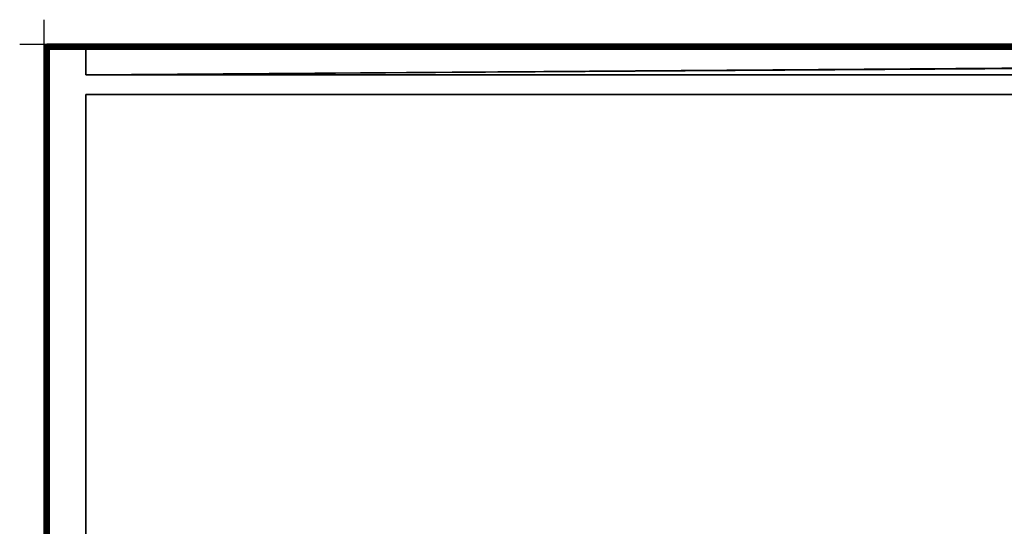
# Model space of a CAD drawing. Header units: millimetres. Extents: x -10 to 1600, y -425 to 10.
# Tile 2 of 6: x -10 to 391, y -196 to 10. Entities that reach past the tile are written whole.
import ezdxf

# ---------------------------------------------------------------- set-up
doc = ezdxf.new("R2010")
doc.units = ezdxf.units.MM
doc.header["$MEASUREMENT"] = 0
for name, color, linetype, lineweight in [('0 Misc', 7, 'Continuous', 35), ('10 Raster Images', 7, 'Continuous', 35), ('5 Hatches', 7, 'Continuous', 35)]:
    doc.layers.add(name, color=color, linetype=linetype, lineweight=lineweight)

msp = doc.modelspace()

# ---------------------------------------------------------------- linework, layer by layer
at = {"layer": '0 Misc', "color": 3, "linetype": 'Continuous', "lineweight": 25}
msp.add_line((0, 0), (0, 10), dxfattribs=at).dxf.unprotected_set("ltscale", 0)
at = {"layer": '0 Misc', "color": 160, "linetype": 'Continuous', "lineweight": 25}
for p, q in [((-10, 0), (0, 0)), ((0, 0, -10), (0, 0)), ((0, -10), (0, 0)), ((1, 0, 1076.5), (1599, 0, 1076.5)), ((1599, 0, 1096.5), (1, 0, 1096.5)), ((0, -399, 1076.5), (0, -1, 1076.5)), ((0, -1, 1076.5), (0, -1, 1096.5)), ((0, -1, 1096.5), (0, -399, 1096.5)), ((1, 0, 1096.5), (1, 0, 1076.5)), ((1, -399, 1097.5), (1, -1, 1097.5)), ((1, -1, 1097.5), (1599, -1, 1097.5)), ((1, -2, 1075.5), (1, -398, 1075.5)), ((1, -2, 1), (1, -2, 1075.5)), ((1, -398, 1), (1, -2, 1)), ((16, -1, 1075.5), (2, -1, 1075.5)), ((2, -1, 1075.5), (2, -1, 1)), ((2, -1, 1), (1598, -1, 1)), ((16, -1, 15), (2, -1, 1)), ((16, -1, 15), (2, -1, 1075.5)), ((2, -2), (2, -398)), ((1598, -2), (2, -2)), ((1584, -1, 15), (16, -1, 15)), ((16, -1, 15), (16, -1, 1075.5)), ((1584, -1, 1075.5), (16, -1, 1075.5)), ((1598, -1, 1), (16, -1, 15)), ((16.16, -1.01, 1075.5), (1584, -1, 1075.5)), ((16.45, -1.11, 1075.5), (1584, -1, 1075.5)), ((16.71, -1.29, 1075.5), (1584, -1, 1075.5)), ((16.89, -1.55, 1075.5), (1584, -1, 1075.5)), ((16.99, -1.84, 1075.5), (1584, -1, 1075.5)), ((17, -2, 1075.5), (1584, -1, 1075.5)), ((17, -12.5, 1075.5), (1584, -1, 1075.5)), ((17, -12.5, 1075.5), (1583.84, -1.01, 1075.5)), ((17, -12.5, 1075.5), (1583.55, -1.11, 1075.5)), ((17, -12.5, 1075.5), (1583.29, -1.29, 1075.5)), ((17, -12.5, 1075.5), (1583.11, -1.55, 1075.5)), ((17, -12.5, 1075.5), (1583.01, -1.84, 1075.5)), ((17, -12.5, 1075.5), (17, -2, 1075.5)), ((17, -2, 1075.5), (17, -2, 16)), ((17, -12.5, 16), (17, -2, 16)), ((17, -2, 16), (1583, -2, 16)), ((17, -12.5, 1075.5), (1583, -2, 1075.5)), ((1583, -12.5, 1075.5), (17, -12.5, 1075.5)), ((17, -12.5, 1075.5), (17, -12.5, 16)), ((17, -12.5, 16), (1583, -12.5, 16)), ((17, -345, 16), (17, -20.5, 16)), ((1583, -20.5, 16), (17, -20.5, 16)), ((17, -345, 1075.5), (17, -20.5, 1075.5)), ((17, -20.5, 16), (17, -20.5, 1075.5)), ((17, -20.5, 1075.5), (1583, -20.5, 1075.5))]:
    msp.add_line(p, q, dxfattribs=at).dxf.unprotected_set("ltscale", 0)
at = {"layer": '0 Misc', "color": 5, "linetype": 'Continuous', "lineweight": 25}
msp.add_line((0, 0), (0, 0, 10), dxfattribs=at).dxf.unprotected_set("ltscale", 0)
at = {"layer": '0 Misc', "color": 12, "linetype": 'Continuous', "lineweight": 25}
msp.add_line((0, 0), (10, 0), dxfattribs=at).dxf.unprotected_set("ltscale", 0)
at = {"layer": '0 Misc', "color": 160, "linetype": 'Continuous', "lineweight": 25, "extrusion": (0, 0, -1)}
msp.add_arc((-1, -1, -1096.5), 1, 0, 90, dxfattribs=at).dxf.unprotected_set("ltscale", 0)
at = {"layer": '0 Misc', "color": 160, "linetype": 'Continuous', "lineweight": 25}
for centre, start, end in [((1, -1, 1076.5), 90, 180), ((2, -2, 1), 90, 180), ((16, -2, 1075.5), 0, 90)]:
    msp.add_arc(centre, 1, start, end, dxfattribs=at).dxf.unprotected_set("ltscale", 0)
at = {"layer": '0 Misc', "color": 160, "linetype": 'Continuous', "lineweight": 25, "extrusion": (-5.68434e-14, -1, 0)}
msp.add_arc((1, 1096.5, 1), 1, 90, 180, dxfattribs=at).dxf.unprotected_set("ltscale", 0)
at = {"layer": '0 Misc', "color": 160, "linetype": 'Continuous', "lineweight": 25, "extrusion": (0, -1, 5.68434e-14)}
msp.add_arc((1, 1076.5, 1), 1, 180, 270, dxfattribs=at).dxf.unprotected_set("ltscale", 0)
at = {"layer": '0 Misc', "color": 160, "linetype": 'Continuous', "lineweight": 25, "extrusion": (1, 0, 0)}
for centre, start, end in [((-1, 1096.5, 1), 0, 90), ((-1, 1076.5, 1), 270, 0), ((-2, 1, 2), 270, 0)]:
    msp.add_arc(centre, 1, start, end, dxfattribs=at).dxf.unprotected_set("ltscale", 0)
at = {"layer": '0 Misc', "color": 160, "linetype": 'Continuous', "lineweight": 25, "extrusion": (0.654654, 0.755929, 0)}
msp.add_arc((-1.41, 1076.5, -0.1), 1.41, 246.6308, 270, dxfattribs=at).dxf.unprotected_set("ltscale", 0)
at = {"layer": '0 Misc', "color": 160, "linetype": 'Continuous', "lineweight": 25, "extrusion": (0, -1, 0)}
msp.add_arc((2, 1, 2), 1, 180, 270, dxfattribs=at).dxf.unprotected_set("ltscale", 0)
at = {"layer": '0 Misc', "color": 160, "linetype": 'Continuous', "lineweight": 25, "extrusion": (0.654654, 0, -0.755929)}
msp.add_arc((-2, 21.91, -0.86), 1.41, 0, 90, dxfattribs=at).dxf.unprotected_set("ltscale", 0)
at = {"layer": '0 Misc', "color": 7, "lineweight": 25}
for points in [[(0.62, -0.08, 1096.5), (0.89, -0.03, 1096.72), (1, 0, 1096.5)], [(0.89, -0.03, 1076.28), (0.62, -0.08, 1076.5), (1, 0, 1076.5)], [(0.89, -0.03, 1096.72), (1, -0.08, 1096.88), (1, 0, 1096.5)], [(1, -0.08, 1076.12), (0.89, -0.03, 1076.28), (1, 0, 1076.5)], [(0.08, -0.62, 1096.5), (0, -1, 1096.5), (0.09, -0.58, 1096.55)], [(0.09, -0.58, 1096.55), (0, -1, 1096.5), (0.03, -0.89, 1096.72)], [(0.03, -0.89, 1076.28), (0, -1, 1076.5), (0.08, -0.62, 1076.5)], [(0.03, -0.89, 1096.72), (0, -1, 1096.5), (0.08, -1, 1096.88)], [(0.08, -1, 1076.12), (0, -1, 1076.5), (0.03, -0.89, 1076.28)], [(0.09, -0.58, 1096.55), (0.03, -0.89, 1096.72), (0.11, -0.65, 1096.8)], [(0.03, -0.89, 1076.28), (0.08, -0.62, 1076.5), (0.11, -0.65, 1076.2)], [(0.11, -1, 1096.95), (0.03, -0.89, 1096.72), (0.08, -1, 1096.88)], [(0.08, -1, 1076.12), (0.03, -0.89, 1076.28), (0.11, -1, 1076.05)], [(0.08, -0.62, 1096.5), (0.22, -0.38, 1096.59), (0.29, -0.29, 1096.5)], [(0.29, -0.29, 1076.5), (0.09, -0.58, 1076.45), (0.08, -0.62, 1076.5)], [(0.08, -0.62, 1096.5), (0.09, -0.58, 1096.55), (0.22, -0.38, 1096.59)], [(0.09, -0.58, 1076.45), (0.11, -0.65, 1076.2), (0.08, -0.62, 1076.5)], [(0.11, -1, 1096.95), (0.08, -1, 1096.88), (0.29, -1, 1097.21)], [(0.08, -1, 1076.12), (0.11, -1, 1076.05), (0.29, -1, 1075.79)], [(0.29, -0.29, 1076.5), (0.22, -0.38, 1076.41), (0.09, -0.58, 1076.45)], [(0.19, -0.75, 1097.03), (0.11, -1, 1096.95), (0.29, -1, 1097.21)], [(0.11, -1, 1076.05), (0.19, -0.75, 1075.97), (0.29, -1, 1075.79)], [(0.19, -0.75, 1097.03), (0.29, -1, 1097.21), (0.32, -0.87, 1097.22)], [(0.19, -0.75, 1075.97), (0.32, -0.87, 1075.78), (0.29, -1, 1075.79)], [(0.22, -0.38, 1096.59), (0.38, -0.22, 1096.59), (0.29, -0.29, 1096.5)], [(0.38, -0.22, 1076.41), (0.22, -0.38, 1076.41), (0.29, -0.29, 1076.5)], [(0.58, -0.09, 1096.55), (0.62, -0.08, 1096.5), (0.29, -0.29, 1096.5)], [(0.38, -0.22, 1076.41), (0.29, -0.29, 1076.5), (0.62, -0.08, 1076.5)], [(0.38, -0.22, 1096.59), (0.58, -0.09, 1096.55), (0.29, -0.29, 1096.5)], [(0.5, -0.99, 1097.37), (0.32, -0.87, 1097.22), (0.29, -1, 1097.21)], [(0.29, -1, 1075.79), (0.32, -0.87, 1075.78), (0.5, -0.99, 1075.63)], [(0.62, -1, 1097.42), (0.5, -0.99, 1097.37), (0.29, -1, 1097.21)], [(0.29, -1, 1075.79), (0.5, -0.99, 1075.63), (0.62, -1, 1075.58)], [(0.58, -0.09, 1076.45), (0.38, -0.22, 1076.41), (0.62, -0.08, 1076.5)], [(0.62, -1, 1097.42), (0.63, -0.79, 1097.4), (0.5, -0.99, 1097.37)], [(0.63, -0.79, 1075.6), (0.62, -1, 1075.58), (0.5, -0.99, 1075.63)], [(0.65, -0.11, 1076.2), (0.58, -0.09, 1076.45), (0.89, -0.03, 1076.28)], [(0.58, -0.09, 1076.45), (0.62, -0.08, 1076.5), (0.89, -0.03, 1076.28)], [(0.58, -0.09, 1096.55), (0.65, -0.11, 1096.8), (0.62, -0.08, 1096.5)], [(0.65, -0.11, 1096.8), (0.89, -0.03, 1096.72), (0.62, -0.08, 1096.5)], [(0.82, -0.95, 1097.48), (0.63, -0.79, 1097.4), (0.62, -1, 1097.42)], [(0.62, -1, 1075.58), (0.63, -0.79, 1075.6), (0.82, -0.95, 1075.52)], [(0.62, -1, 1097.42), (1, -1, 1097.5), (0.82, -0.95, 1097.48)], [(0.82, -0.95, 1075.52), (1, -1, 1075.5), (0.62, -1, 1075.58)], [(1, -1, 1075.5), (1, -2, 1075.5), (0.62, -1, 1075.58)], [(0.75, -0.19, 1097.03), (1, -0.29, 1097.21), (1, -0.11, 1096.95)], [(1, -0.11, 1076.05), (1, -0.29, 1075.79), (0.75, -0.19, 1075.97)], [(1, -0.29, 1097.21), (0.75, -0.19, 1097.03), (0.87, -0.32, 1097.22)], [(0.75, -0.19, 1075.97), (1, -0.29, 1075.79), (0.87, -0.32, 1075.78)], [(0.79, -0.63, 1097.4), (1, -0.62, 1097.42), (0.99, -0.5, 1097.37)], [(0.79, -0.63, 1075.6), (0.99, -0.5, 1075.63), (1, -0.62, 1075.58)], [(0.79, -0.63, 1097.4), (0.95, -0.82, 1097.48), (1, -0.62, 1097.42)], [(0.79, -0.63, 1075.6), (1, -0.62, 1075.58), (0.95, -0.82, 1075.52)], [(0.82, -0.95, 1097.48), (1, -1, 1097.5), (0.95, -0.82, 1097.48)], [(0.82, -0.95, 1075.52), (0.95, -0.82, 1075.52), (1, -1, 1075.5)], [(0.99, -0.5, 1097.37), (1, -0.29, 1097.21), (0.87, -0.32, 1097.22)], [(0.87, -0.32, 1075.78), (1, -0.29, 1075.79), (0.99, -0.5, 1075.63)], [(1, -0.11, 1096.95), (1, -0.08, 1096.88), (0.89, -0.03, 1096.72)], [(1, -0.08, 1076.12), (1, -0.11, 1076.05), (0.89, -0.03, 1076.28)], [(0.95, -0.82, 1097.48), (1, -1, 1097.5), (1, -0.62, 1097.42)], [(0.95, -0.82, 1075.52), (1, -0.62, 1075.58), (1, -1, 1075.5)], [(1, -0.29, 1097.21), (0.99, -0.5, 1097.37), (1, -0.62, 1097.42)], [(0.99, -0.5, 1075.63), (1, -0.29, 1075.79), (1, -0.62, 1075.58)], [(1, -0.11, 1096.95), (1, -0.29, 1097.21), (1, -0.08, 1096.88)], [(1, -0.08, 1076.12), (1, -0.29, 1075.79), (1, -0.11, 1076.05)], [(1, -0.62, 1075.58), (2, -1, 1075.5), (1, -1, 1075.5)], [(1.08, -1.62, 1075.5), (1.02, -1.81, 1075.5), (1, -1, 1075.5)], [(1, -1, 1075.5), (1.02, -1.81, 1075.5), (1, -2, 1075.5)], [(1.08, -1.62, 1075.5), (1, -1, 1075.5), (1.15, -1.15, 1075.51)], [(1, -1, 1075.5), (2, -1, 1075.5), (1.81, -1.02, 1075.5)], [(1.62, -1.08, 1075.5), (1, -1, 1075.5), (1.81, -1.02, 1075.5)], [(1.62, -1.08, 1075.5), (1.15, -1.15, 1075.51), (1, -1, 1075.5)], [(1.02, -1.81, 1075.5), (1.08, -1.62, 1), (1, -2, 1)], [(1.02, -1.82, 0.95), (1, -2, 1), (1.08, -1.62, 1)], [(1, -2, 1075.5), (1.02, -1.81, 1075.5), (1, -2, 1)], [(1.02, -1.82, 0.95), (1.02, -1.95, 0.82), (1, -2, 1)], [(1.02, -1.95, 0.82), (1.08, -2, 0.62), (1, -2, 1)], [(1.08, -1.62, 1075.5), (1.08, -1.62, 1), (1.02, -1.81, 1075.5)], [(1.08, -1.62, 1), (1.1, -1.63, 0.79), (1.02, -1.82, 0.95)], [(1.1, -1.79, 0.63), (1.08, -2, 0.62), (1.02, -1.95, 0.82)], [(1.17, -1.44, 1075.51), (1.08, -1.62, 1075.5), (1.15, -1.15, 1075.51)], [(1.29, -1.29, 1), (1.08, -1.62, 1), (1.17, -1.44, 1075.51)], [(1.29, -1.29, 1), (1.13, -1.5, 0.99), (1.08, -1.62, 1)], [(1.17, -1.44, 1075.51), (1.08, -1.62, 1), (1.08, -1.62, 1075.5)], [(1.1, -1.63, 0.79), (1.08, -1.62, 1), (1.13, -1.5, 0.99)], [(1.08, -2, 0.62), (1.1, -1.79, 0.63), (1.13, -1.99, 0.5)], [(1.08, -2, 0.62), (1.13, -1.99, 0.5), (1.29, -2, 0.29)], [(1.29, -1.29, 1), (1.28, -1.32, 0.87), (1.13, -1.5, 0.99)], [(1.29, -2, 0.29), (1.13, -1.99, 0.5), (1.28, -1.87, 0.32)], [(1.44, -1.17, 1075.51), (1.15, -1.15, 1075.51), (1.62, -1.08, 1075.5)], [(1.29, -1.29, 1075.54), (1.17, -1.44, 1075.51), (1.15, -1.15, 1075.51)], [(1.44, -1.17, 1075.51), (1.29, -1.29, 1075.54), (1.15, -1.15, 1075.51)], [(1.29, -1.29, 1), (1.17, -1.44, 1075.51), (1.29, -1.29, 1075.54)], [(1.47, -1.19, 0.75), (1.28, -1.32, 0.87), (1.29, -1.29, 1)], [(1.29, -2, 0.29), (1.28, -1.87, 0.32), (1.47, -1.75, 0.19)], [(1.44, -1.17, 1075.51), (1.62, -1.08, 1), (1.29, -1.29, 1)], [(1.29, -1.29, 1), (1.62, -1.08, 1), (1.55, -1.11, 1)], [(1.29, -1.29, 1), (1.55, -1.11, 1), (1.47, -1.19, 0.75)], [(1.29, -1.29, 1075.54), (1.44, -1.17, 1075.51), (1.29, -1.29, 1)], [(1.29, -2, 0.29), (1.47, -1.75, 0.19), (1.55, -2, 0.11)], [(1.29, -2, 0.29), (1.55, -2, 0.11), (1.62, -2, 0.08)], [(1.44, -1.17, 1075.51), (1.62, -1.08, 1075.5), (1.62, -1.08, 1)], [(1.55, -1.11, 1), (1.62, -1.08, 1), (1.78, -1.03, 0.89)], [(1.62, -2, 0.08), (1.55, -2, 0.11), (1.78, -1.89, 0.03)], [(2, -1, 1), (1.62, -1.08, 1), (1.81, -1.02, 1075.5)], [(1.78, -1.03, 0.89), (1.62, -1.08, 1), (2, -1, 1)], [(1.62, -1.08, 1), (1.62, -1.08, 1075.5), (1.81, -1.02, 1075.5)], [(1.62, -2, 0.08), (1.78, -1.89, 0.03), (2, -2)], [(2, -1.08, 0.62), (1.7, -1.11, 0.66), (1.78, -1.03, 0.89)], [(1.7, -1.11, 0.66), (2, -1.08, 0.62), (1.95, -1.09, 0.58)], [(1.78, -1.89, 0.03), (1.7, -1.65, 0.11), (1.95, -1.58, 0.09)], [(2, -1.08, 0.62), (1.78, -1.03, 0.89), (2, -1, 1)], [(1.95, -1.58, 0.09), (2, -2), (1.78, -1.89, 0.03)], [(2, -1, 1075.5), (2, -1, 1), (1.81, -1.02, 1075.5)], [(1.95, -1.09, 0.58), (2, -1.29, 0.29), (1.91, -1.22, 0.38)], [(1.91, -1.38, 0.22), (1.91, -1.22, 0.38), (2, -1.29, 0.29)], [(2, -1.62, 0.08), (1.91, -1.38, 0.22), (2, -1.29, 0.29)], [(1.95, -1.58, 0.09), (1.91, -1.38, 0.22), (2, -1.62, 0.08)], [(1.95, -1.09, 0.58), (2, -1.08, 0.62), (2, -1.29, 0.29)], [(2, -2), (1.95, -1.58, 0.09), (2, -1.62, 0.08)], [(2, -1, 1), (16, -1, 15), (1598, -1, 1)], [(16, -1, 15), (2, -1, 1), (2, -1, 1075.5)], [(16, -1, 15), (2, -1, 1075.5), (16, -1, 1075.5)], [(1584, -1, 1075.5), (16, -1, 1075.5), (1599, -0.62, 1075.58)], [(1584, -1, 15), (1598, -1, 1), (16, -1, 15)], [(1584, -1, 1075.5), (16.16, -1.01, 1075.5), (16, -1, 1075.5)], [(16.16, -1.01, 1075.5), (1584, -1, 1075.5), (16.45, -1.11, 1075.5)], [(16.45, -1.11, 1075.5), (1584, -1, 1075.5), (16.71, -1.29, 1075.5)], [(16.71, -1.29, 1075.5), (1584, -1, 1075.5), (16.89, -1.55, 1075.5)], [(16.92, -1.62, 1075.5), (16.83, -1.44, 15.83), (16.71, -1.29, 1075.5)], [(16.71, -1.29, 1075.5), (16.83, -1.44, 15.83), (16.71, -1.29, 15.71)], [(16.92, -1.62, 1075.5), (16.92, -1.62, 15.92), (16.83, -1.44, 15.83)], [(16.89, -1.55, 1075.5), (1584, -1, 1075.5), (16.99, -1.84, 1075.5)], [(16.98, -1.8, 15.98), (16.92, -1.62, 15.92), (16.92, -1.62, 1075.5)], [(16.98, -1.8, 15.98), (16.92, -1.62, 1075.5), (17, -2, 1075.5)], [(17, -2, 16), (16.98, -1.8, 15.98), (17, -2, 1075.5)], [(16.99, -1.84, 1075.5), (1584, -1, 1075.5), (17, -2, 1075.5)], [(17, -2, 1075.5), (1584, -1, 1075.5), (17, -12.5, 1075.5)], [(17, -12.5, 1075.5), (1584, -1, 1075.5), (1583.84, -1.01, 1075.5)], [(17, -12.5, 1075.5), (1583.84, -1.01, 1075.5), (1583.55, -1.11, 1075.5)], [(17, -12.5, 1075.5), (1583.55, -1.11, 1075.5), (1583.29, -1.29, 1075.5)], [(17, -12.5, 1075.5), (1583.29, -1.29, 1075.5), (1583.11, -1.55, 1075.5)], [(17, -12.5, 1075.5), (1583.11, -1.55, 1075.5), (1583.01, -1.84, 1075.5)], [(17, -12.5, 1075.5), (1583.01, -1.84, 1075.5), (1583, -2, 1075.5)], [(1583, -12.5, 1075.5), (17, -12.5, 1075.5), (1583, -2, 1075.5)]]:
    msp.add_3dface(points, dxfattribs=at)
for points, invisible_edges in [([(1, 0, 1096.5), (0.62, -0.08, 1076.5), (0.62, -0.08, 1096.5)], 1), ([(1, 0, 1096.5), (1, 0, 1076.5), (0.62, -0.08, 1076.5)], 12), ([(1599, 0, 1076.5), (1, -0.08, 1076.12), (1, 0, 1076.5)], 1), ([(1599, 0, 1076.5), (1599, -0.08, 1076.12), (1, -0.08, 1076.12)], 12), ([(1599, 0, 1096.5), (1, -0.08, 1096.88), (1599, -0.08, 1096.88)], 1), ([(1599, 0, 1096.5), (1, 0, 1096.5), (1, -0.08, 1096.88)], 12), ([(1, 0, 1096.5), (1599, 0, 1076.5), (1, 0, 1076.5)], 1), ([(1, 0, 1096.5), (1599, 0, 1096.5), (1599, 0, 1076.5)], 12), ([(0, -1, 1076.5), (0.08, -0.62, 1096.5), (0.08, -0.62, 1076.5)], 1), ([(0, -1, 1076.5), (0, -1, 1096.5), (0.08, -0.62, 1096.5)], 12), ([(0, -1, 1076.5), (0.08, -399, 1076.12), (0, -399, 1076.5)], 1), ([(0, -1, 1076.5), (0.08, -1, 1076.12), (0.08, -399, 1076.12)], 12), ([(0, -1, 1096.5), (0.08, -399, 1096.88), (0.08, -1, 1096.88)], 1), ([(0, -1, 1096.5), (0, -399, 1096.5), (0.08, -399, 1096.88)], 12), ([(0, -399, 1076.5), (0, -1, 1096.5), (0, -1, 1076.5)], 1), ([(0, -399, 1076.5), (0, -399, 1096.5), (0, -1, 1096.5)], 12), ([(0.19, -0.75, 1097.03), (0.11, -0.65, 1096.8), (0.03, -0.89, 1096.72)], 12), ([(0.11, -1, 1076.05), (0.03, -0.89, 1076.28), (0.11, -0.65, 1076.2)], 12), ([(0.19, -0.75, 1097.03), (0.03, -0.89, 1096.72), (0.11, -1, 1096.95)], 1), ([(0.29, -0.29, 1096.5), (0.08, -0.62, 1076.5), (0.08, -0.62, 1096.5)], 1), ([(0.29, -0.29, 1096.5), (0.29, -0.29, 1076.5), (0.08, -0.62, 1076.5)], 12), ([(0.08, -1, 1076.12), (0.29, -399, 1075.79), (0.08, -399, 1076.12)], 1), ([(0.08, -1, 1076.12), (0.29, -1, 1075.79), (0.29, -399, 1075.79)], 12), ([(0.29, -399, 1097.21), (0.08, -1, 1096.88), (0.08, -399, 1096.88)], 1), ([(0.29, -399, 1097.21), (0.29, -1, 1097.21), (0.08, -1, 1096.88)], 12), ([(0.09, -0.58, 1096.55), (0.25, -0.43, 1096.84), (0.22, -0.38, 1096.59)], 1), ([(0.11, -0.65, 1076.2), (0.09, -0.58, 1076.45), (0.22, -0.38, 1076.41)], 12), ([(0.09, -0.58, 1096.55), (0.11, -0.65, 1096.8), (0.25, -0.43, 1096.84)], 12), ([(0.11, -0.65, 1076.2), (0.22, -0.38, 1076.41), (0.25, -0.43, 1076.16)], 1), ([(0.25, -0.43, 1096.84), (0.11, -0.65, 1096.8), (0.19, -0.75, 1097.03)], 12), ([(0.33, -0.52, 1075.93), (0.11, -0.65, 1076.2), (0.25, -0.43, 1076.16)], 1), ([(0.33, -0.52, 1075.93), (0.19, -0.75, 1075.97), (0.11, -0.65, 1076.2)], 12), ([(0.11, -1, 1076.05), (0.11, -0.65, 1076.2), (0.19, -0.75, 1075.97)], 1), ([(0.25, -0.43, 1096.84), (0.19, -0.75, 1097.03), (0.33, -0.52, 1097.07)], 1), ([(0.19, -0.75, 1097.03), (0.46, -0.65, 1097.26), (0.33, -0.52, 1097.07)], 1), ([(0.33, -0.52, 1075.93), (0.32, -0.87, 1075.78), (0.19, -0.75, 1075.97)], 1), ([(0.19, -0.75, 1097.03), (0.32, -0.87, 1097.22), (0.46, -0.65, 1097.26)], 12), ([(0.22, -0.38, 1096.59), (0.43, -0.25, 1096.84), (0.38, -0.22, 1096.59)], 1), ([(0.25, -0.43, 1076.16), (0.22, -0.38, 1076.41), (0.38, -0.22, 1076.41)], 12), ([(0.22, -0.38, 1096.59), (0.25, -0.43, 1096.84), (0.43, -0.25, 1096.84)], 12), ([(0.25, -0.43, 1076.16), (0.38, -0.22, 1076.41), (0.43, -0.25, 1076.16)], 1), ([(0.43, -0.25, 1096.84), (0.25, -0.43, 1096.84), (0.33, -0.52, 1097.07)], 12), ([(0.43, -0.25, 1076.16), (0.33, -0.52, 1075.93), (0.25, -0.43, 1076.16)], 1), ([(0.62, -0.08, 1096.5), (0.29, -0.29, 1076.5), (0.29, -0.29, 1096.5)], 1), ([(0.62, -0.08, 1096.5), (0.62, -0.08, 1076.5), (0.29, -0.29, 1076.5)], 12), ([(0.29, -1, 1075.79), (0.62, -399, 1075.58), (0.29, -399, 1075.79)], 1), ([(0.29, -1, 1075.79), (0.62, -1, 1075.58), (0.62, -399, 1075.58)], 12), ([(0.62, -399, 1097.42), (0.29, -1, 1097.21), (0.29, -399, 1097.21)], 1), ([(0.62, -399, 1097.42), (0.62, -1, 1097.42), (0.29, -1, 1097.21)], 12), ([(0.33, -0.52, 1075.93), (0.46, -0.65, 1075.74), (0.32, -0.87, 1075.78)], 12), ([(0.63, -0.79, 1097.4), (0.46, -0.65, 1097.26), (0.32, -0.87, 1097.22)], 12), ([(0.46, -0.65, 1075.74), (0.5, -0.99, 1075.63), (0.32, -0.87, 1075.78)], 1), ([(0.63, -0.79, 1097.4), (0.32, -0.87, 1097.22), (0.5, -0.99, 1097.37)], 1), ([(0.43, -0.25, 1096.84), (0.33, -0.52, 1097.07), (0.52, -0.33, 1097.07)], 1), ([(0.43, -0.25, 1076.16), (0.52, -0.33, 1075.93), (0.33, -0.52, 1075.93)], 12), ([(0.46, -0.65, 1097.26), (0.52, -0.33, 1097.07), (0.33, -0.52, 1097.07)], 1), ([(0.52, -0.33, 1075.93), (0.46, -0.65, 1075.74), (0.33, -0.52, 1075.93)], 1), ([(0.38, -0.22, 1096.59), (0.65, -0.11, 1096.8), (0.58, -0.09, 1096.55)], 1), ([(0.43, -0.25, 1076.16), (0.38, -0.22, 1076.41), (0.58, -0.09, 1076.45)], 12), ([(0.38, -0.22, 1096.59), (0.43, -0.25, 1096.84), (0.65, -0.11, 1096.8)], 12), ([(0.43, -0.25, 1076.16), (0.58, -0.09, 1076.45), (0.65, -0.11, 1076.2)], 1), ([(0.52, -0.33, 1097.07), (0.65, -0.11, 1096.8), (0.43, -0.25, 1096.84)], 1), ([(0.65, -0.11, 1076.2), (0.52, -0.33, 1075.93), (0.43, -0.25, 1076.16)], 1), ([(0.46, -0.65, 1097.26), (0.65, -0.46, 1097.26), (0.52, -0.33, 1097.07)], 12), ([(0.52, -0.33, 1075.93), (0.65, -0.46, 1075.74), (0.46, -0.65, 1075.74)], 12), ([(0.63, -0.79, 1097.4), (0.65, -0.46, 1097.26), (0.46, -0.65, 1097.26)], 1), ([(0.65, -0.46, 1075.74), (0.63, -0.79, 1075.6), (0.46, -0.65, 1075.74)], 1), ([(0.46, -0.65, 1075.74), (0.63, -0.79, 1075.6), (0.5, -0.99, 1075.63)], 12), ([(0.52, -0.33, 1097.07), (0.75, -0.19, 1097.03), (0.65, -0.11, 1096.8)], 12), ([(0.65, -0.11, 1076.2), (0.75, -0.19, 1075.97), (0.52, -0.33, 1075.93)], 12), ([(0.87, -0.32, 1097.22), (0.75, -0.19, 1097.03), (0.52, -0.33, 1097.07)], 12), ([(0.65, -0.46, 1075.74), (0.52, -0.33, 1075.93), (0.75, -0.19, 1075.97)], 12), ([(0.87, -0.32, 1097.22), (0.52, -0.33, 1097.07), (0.65, -0.46, 1097.26)], 1), ([(0.62, -399, 1075.58), (0.62, -1, 1075.58), (1, -2, 1075.5)], 1), ([(1, -399, 1097.5), (0.62, -1, 1097.42), (0.62, -399, 1097.42)], 1), ([(1, -399, 1097.5), (1, -1, 1097.5), (0.62, -1, 1097.42)], 12), ([(0.62, -399, 1075.58), (1, -2, 1075.5), (1, -398, 1075.5)], 1), ([(0.63, -0.79, 1097.4), (0.79, -0.63, 1097.4), (0.65, -0.46, 1097.26)], 12), ([(0.65, -0.46, 1075.74), (0.79, -0.63, 1075.6), (0.63, -0.79, 1075.6)], 12), ([(0.63, -0.79, 1097.4), (0.95, -0.82, 1097.48), (0.79, -0.63, 1097.4)], 1), ([(0.79, -0.63, 1075.6), (0.82, -0.95, 1075.52), (0.63, -0.79, 1075.6)], 1), ([(0.63, -0.79, 1097.4), (0.82, -0.95, 1097.48), (0.95, -0.82, 1097.48)], 12), ([(1, -0.11, 1096.95), (0.89, -0.03, 1096.72), (0.65, -0.11, 1096.8)], 12), ([(0.75, -0.19, 1075.97), (0.65, -0.11, 1076.2), (0.89, -0.03, 1076.28)], 12), ([(1, -0.11, 1096.95), (0.65, -0.11, 1096.8), (0.75, -0.19, 1097.03)], 1), ([(0.65, -0.46, 1075.74), (0.75, -0.19, 1075.97), (0.87, -0.32, 1075.78)], 1), ([(0.99, -0.5, 1097.37), (0.87, -0.32, 1097.22), (0.65, -0.46, 1097.26)], 12), ([(0.79, -0.63, 1075.6), (0.65, -0.46, 1075.74), (0.87, -0.32, 1075.78)], 12), ([(0.99, -0.5, 1097.37), (0.65, -0.46, 1097.26), (0.79, -0.63, 1097.4)], 1), ([(0.75, -0.19, 1075.97), (0.89, -0.03, 1076.28), (1, -0.11, 1076.05)], 1), ([(0.79, -0.63, 1075.6), (0.87, -0.32, 1075.78), (0.99, -0.5, 1075.63)], 1), ([(0.79, -0.63, 1075.6), (0.95, -0.82, 1075.52), (0.82, -0.95, 1075.52)], 12), ([(1599, -0.08, 1076.12), (1, -0.29, 1075.79), (1, -0.08, 1076.12)], 1), ([(1599, -0.08, 1076.12), (1599, -0.29, 1075.79), (1, -0.29, 1075.79)], 12), ([(1, -0.29, 1097.21), (1599, -0.08, 1096.88), (1, -0.08, 1096.88)], 1), ([(1, -0.29, 1097.21), (1599, -0.29, 1097.21), (1599, -0.08, 1096.88)], 12), ([(1599, -0.29, 1075.79), (1, -0.62, 1075.58), (1, -0.29, 1075.79)], 1), ([(1599, -0.29, 1075.79), (1599, -0.62, 1075.58), (1, -0.62, 1075.58)], 12), ([(1, -0.62, 1097.42), (1599, -0.29, 1097.21), (1, -0.29, 1097.21)], 1), ([(1, -0.62, 1097.42), (1599, -0.62, 1097.42), (1599, -0.29, 1097.21)], 12), ([(1599, -0.62, 1075.58), (2, -1, 1075.5), (1, -0.62, 1075.58)], 12), ([(1, -1, 1097.5), (1599, -0.62, 1097.42), (1, -0.62, 1097.42)], 1), ([(1, -1, 1097.5), (1599, -1, 1097.5), (1599, -0.62, 1097.42)], 12), ([(1, -399, 1097.5), (1599, -1, 1097.5), (1, -1, 1097.5)], 1), ([(1, -399, 1097.5), (1599, -399, 1097.5), (1599, -1, 1097.5)], 12), ([(1, -398, 1), (1.08, -2, 0.62), (1.08, -398, 0.62)], 1), ([(1, -398, 1), (1, -2, 1), (1.08, -2, 0.62)], 12), ([(1.1, -1.79, 0.63), (1.02, -1.82, 0.95), (1.1, -1.63, 0.79)], 1), ([(1.1, -1.79, 0.63), (1.02, -1.95, 0.82), (1.02, -1.82, 0.95)], 12), ([(1.29, -2, 0.29), (1.08, -398, 0.62), (1.08, -2, 0.62)], 1), ([(1.29, -2, 0.29), (1.29, -398, 0.29), (1.08, -398, 0.62)], 12), ([(1.24, -1.65, 0.46), (1.1, -1.63, 0.79), (1.24, -1.46, 0.65)], 1), ([(1.24, -1.46, 0.65), (1.1, -1.63, 0.79), (1.13, -1.5, 0.99)], 12), ([(1.24, -1.65, 0.46), (1.1, -1.79, 0.63), (1.1, -1.63, 0.79)], 12), ([(1.1, -1.79, 0.63), (1.24, -1.65, 0.46), (1.28, -1.87, 0.32)], 12), ([(1.1, -1.79, 0.63), (1.28, -1.87, 0.32), (1.13, -1.99, 0.5)], 1), ([(1.24, -1.46, 0.65), (1.13, -1.5, 0.99), (1.28, -1.32, 0.87)], 1), ([(1.43, -1.33, 0.52), (1.24, -1.46, 0.65), (1.28, -1.32, 0.87)], 12), ([(1.43, -1.52, 0.33), (1.24, -1.46, 0.65), (1.43, -1.33, 0.52)], 1), ([(1.43, -1.52, 0.33), (1.24, -1.65, 0.46), (1.24, -1.46, 0.65)], 12), ([(1.24, -1.65, 0.46), (1.43, -1.52, 0.33), (1.47, -1.75, 0.19)], 12), ([(1.24, -1.65, 0.46), (1.47, -1.75, 0.19), (1.28, -1.87, 0.32)], 1), ([(1.43, -1.33, 0.52), (1.28, -1.32, 0.87), (1.47, -1.19, 0.75)], 1), ([(1.62, -2, 0.08), (1.29, -398, 0.29), (1.29, -2, 0.29)], 1), ([(1.62, -2, 0.08), (1.62, -398, 0.08), (1.29, -398, 0.29)], 12), ([(1.47, -1.19, 0.75), (1.66, -1.25, 0.43), (1.43, -1.33, 0.52)], 1), ([(1.66, -1.43, 0.25), (1.43, -1.33, 0.52), (1.66, -1.25, 0.43)], 1), ([(1.66, -1.43, 0.25), (1.43, -1.52, 0.33), (1.43, -1.33, 0.52)], 12), ([(1.7, -1.65, 0.11), (1.43, -1.52, 0.33), (1.66, -1.43, 0.25)], 1), ([(1.7, -1.65, 0.11), (1.47, -1.75, 0.19), (1.43, -1.52, 0.33)], 12), ([(1.7, -1.11, 0.66), (1.47, -1.19, 0.75), (1.55, -1.11, 1)], 12), ([(1.47, -1.19, 0.75), (1.7, -1.11, 0.66), (1.66, -1.25, 0.43)], 12), ([(1.47, -1.75, 0.19), (1.7, -1.65, 0.11), (1.78, -1.89, 0.03)], 12), ([(1.47, -1.75, 0.19), (1.78, -1.89, 0.03), (1.55, -2, 0.11)], 1), ([(1.7, -1.11, 0.66), (1.55, -1.11, 1), (1.78, -1.03, 0.89)], 1), ([(2, -2), (1.62, -398, 0.08), (1.62, -2, 0.08)], 1), ([(2, -2), (2, -398), (1.62, -398, 0.08)], 12), ([(1.91, -1.22, 0.38), (1.66, -1.25, 0.43), (1.7, -1.11, 0.66)], 12), ([(1.91, -1.38, 0.22), (1.66, -1.25, 0.43), (1.91, -1.22, 0.38)], 1), ([(1.91, -1.38, 0.22), (1.66, -1.43, 0.25), (1.66, -1.25, 0.43)], 12), ([(1.95, -1.58, 0.09), (1.66, -1.43, 0.25), (1.91, -1.38, 0.22)], 1), ([(1.95, -1.58, 0.09), (1.7, -1.65, 0.11), (1.66, -1.43, 0.25)], 12), ([(1.91, -1.22, 0.38), (1.7, -1.11, 0.66), (1.95, -1.09, 0.58)], 1), ([(1599, -0.62, 1075.58), (16, -1, 1075.5), (2, -1, 1075.5)], 12), ([(2, -1, 1), (1598, -1.08, 0.62), (2, -1.08, 0.62)], 1), ([(2, -1, 1), (1598, -1, 1), (1598, -1.08, 0.62)], 12), ([(1598, -1.29, 0.29), (2, -1.08, 0.62), (1598, -1.08, 0.62)], 1), ([(1598, -1.29, 0.29), (2, -1.29, 0.29), (2, -1.08, 0.62)], 12), ([(1598, -1.62, 0.08), (2, -1.29, 0.29), (1598, -1.29, 0.29)], 1), ([(1598, -1.62, 0.08), (2, -1.62, 0.08), (2, -1.29, 0.29)], 12), ([(1598, -2), (2, -1.62, 0.08), (1598, -1.62, 0.08)], 1), ([(1598, -2), (2, -2), (2, -1.62, 0.08)], 12), ([(2, -2), (1598, -398), (2, -398)], 1), ([(2, -2), (1598, -2), (1598, -398)], 12), ([(16, -1, 15), (16.38, -1.08, 1075.5), (16.38, -1.08, 15.38)], 1), ([(16, -1, 15), (16, -1, 1075.5), (16.38, -1.08, 1075.5)], 12), ([(1584, -1, 15), (16, -1, 15), (16.38, -1.08, 15.38)], 1), ([(1584, -1, 15), (16.38, -1.08, 15.38), (1583.62, -1.08, 15.38)], 1), ([(16.71, -1.29, 1075.5), (16.38, -1.08, 15.38), (16.38, -1.08, 1075.5)], 1), ([(16.71, -1.29, 1075.5), (16.71, -1.29, 15.71), (16.38, -1.08, 15.38)], 12), ([(1583.62, -1.08, 15.38), (16.38, -1.08, 15.38), (16.71, -1.29, 15.71)], 1), ([(1583.62, -1.08, 15.38), (16.71, -1.29, 15.71), (1583.29, -1.29, 15.71)], 1), ([(1583.29, -1.29, 15.71), (16.71, -1.29, 15.71), (16.83, -1.44, 15.83)], 1), ([(1583.29, -1.29, 15.71), (16.83, -1.44, 15.83), (1583.17, -1.44, 15.83)], 1), ([(1583.17, -1.44, 15.83), (16.83, -1.44, 15.83), (16.92, -1.62, 15.92)], 1), ([(1583.17, -1.44, 15.83), (16.92, -1.62, 15.92), (1583.08, -1.62, 15.92)], 1), ([(1583.08, -1.62, 15.92), (16.92, -1.62, 15.92), (16.98, -1.8, 15.98)], 1), ([(1583.08, -1.62, 15.92), (16.98, -1.8, 15.98), (1583.02, -1.8, 15.98)], 1), ([(17, -2, 16), (1583.02, -1.8, 15.98), (16.98, -1.8, 15.98)], 2), ([(17, -2, 16), (1583, -2, 16), (1583.02, -1.8, 15.98)], 12), ([(17, -2, 1075.5), (17, -12.5, 16), (17, -2, 16)], 1), ([(17, -2, 1075.5), (17, -12.5, 1075.5), (17, -12.5, 16)], 12), ([(17, -2, 16), (1583, -12.5, 16), (1583, -2, 16)], 1), ([(17, -2, 16), (17, -12.5, 16), (1583, -12.5, 16)], 12), ([(1583, -12.5, 16), (17, -12.5, 1075.5), (1583, -12.5, 1075.5)], 1), ([(1583, -12.5, 16), (17, -12.5, 16), (17, -12.5, 1075.5)], 12), ([(1583, -345, 16), (17, -20.5, 16), (17, -345, 16)], 1), ([(1583, -345, 16), (1583, -20.5, 16), (17, -20.5, 16)], 12), ([(17, -345, 16), (17, -20.5, 1075.5), (17, -345, 1075.5)], 1), ([(17, -345, 16), (17, -20.5, 16), (17, -20.5, 1075.5)], 12), ([(1583, -20.5, 1075.5), (17, -20.5, 16), (1583, -20.5, 16)], 1), ([(1583, -20.5, 1075.5), (17, -20.5, 1075.5), (17, -20.5, 16)], 12), ([(17, -345, 1075.5), (1583, -20.5, 1075.5), (1583, -345, 1075.5)], 1), ([(17, -345, 1075.5), (17, -20.5, 1075.5), (1583, -20.5, 1075.5)], 12)]:
    msp.add_3dface(points, dxfattribs=dict(at, invisible_edges=invisible_edges))
at = {"layer": '10 Raster Images', "color": 160, "linetype": 'Continuous', "lineweight": 25}
for p, q in [((2, -1, 1), (1598, -1, 1)), ((2, -1, 1075.5), (2, -1, 1)), ((16, -1, 1075.5), (2, -1, 1075.5)), ((16, -1, 15), (16, -1, 1075.5)), ((1584, -1, 15), (16, -1, 15)), ((1584, -1, 1075.5), (16, -1, 1075.5)), ((16, -1, 1075.5), (16.16, -1.01, 1075.5)), ((16.16, -1.01, 1075.5), (16.45, -1.11, 1075.5)), ((16.45, -1.11, 1075.5), (16.71, -1.29, 1075.5)), ((16.71, -1.29, 1075.5), (16.89, -1.55, 1075.5)), ((16.89, -1.55, 1075.5), (16.99, -1.84, 1075.5)), ((16.99, -1.84, 1075.5), (17, -2, 1075.5)), ((17, -2, 1075.5), (17, -12.5, 1075.5)), ((17, -12.5, 1075.5), (1583, -12.5, 1075.5))]:
    msp.add_line(p, q, dxfattribs=at).dxf.unprotected_set("ltscale", 0)
at = {"layer": '5 Hatches', "color": 7, "lineweight": 25}
for points, invisible_edges in [([(1, -2, 1), (1, -398, 1075.5), (1, -2, 1075.5)], 1), ([(1, -2, 1), (1, -398, 1), (1, -398, 1075.5)], 12)]:
    msp.add_3dface(points, dxfattribs=dict(at, invisible_edges=invisible_edges))

doc.saveas('drawing.dxf')
